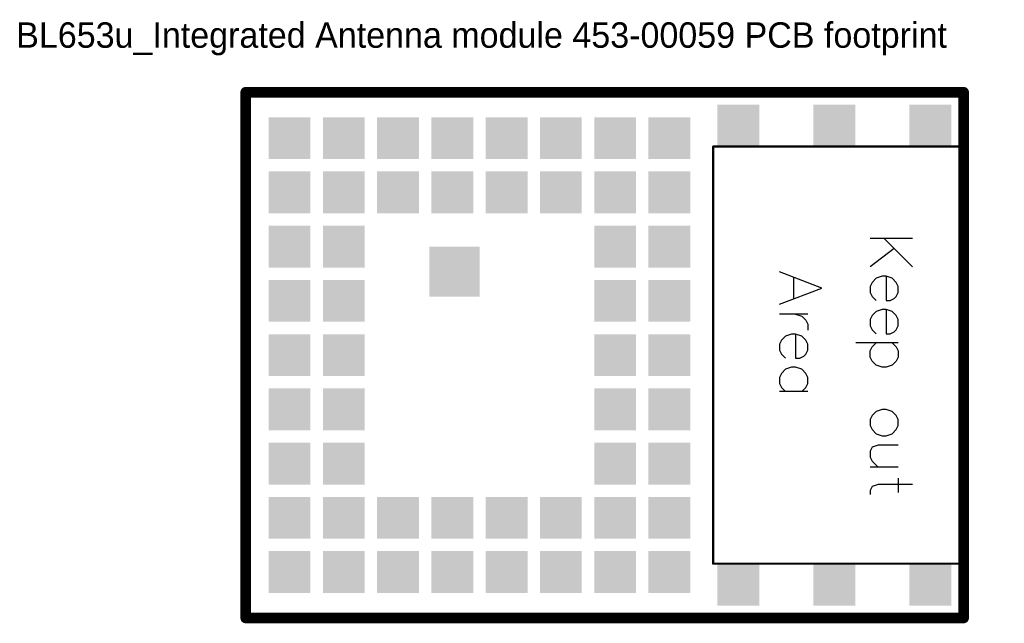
# Model space of a CAD drawing. Header units: millimetres. Extents: x 42.2 to 54, y 101.8 to 109.
import ezdxf

# ---------------------------------------------------------------- set-up
doc = ezdxf.new("R2010")
doc.units = ezdxf.units.MM
for name, color, linetype in [('KeepOutLayer', 6, 'Continuous'), ('Mechanical1', 6, 'Continuous'), ('Mechanical13', 56, 'Continuous'), ('TopLayer', 1, 'Continuous'), ('TopOverlay', 2, 'Continuous'), ('TopPaste', 8, 'Continuous'), ('TopSolder', 216, 'Continuous')]:
    doc.layers.add(name, color=color, linetype=linetype)

# ---------------------------------------------------------------- blocks, each defined once
blk = doc.blocks.new('LAIRD__BL653U_SA_MODULE_1')
at = {"layer": 'Mechanical13', "const_width": 0.025}
for points in [[(-4.363, -3.15), (-4.363, 3.15)], [(-4.363, 3.15), (4.238, 3.15)], [(4.238, -3.15), (4.238, 3.15)], [(-4.363, -3.15), (4.238, -3.15)]]:
    blk.add_lwpolyline(points, dxfattribs=at)
at = {"layer": 'Mechanical13', "const_width": 0.0125}
for points in [[(-4.369, 3.15, 1), (-4.356, 3.15, 1)], [(-4.369, 3.15, 1), (-4.356, 3.15, 1)], [(4.231, 3.15, 1), (4.244, 3.15, 1)], [(4.231, 3.15, 1), (4.244, 3.15, 1)], [(-4.369, -3.15, 1), (-4.356, -3.15, 1)], [(-4.369, -3.15, 1), (-4.356, -3.15, 1)], [(4.231, -3.15, 1), (4.244, -3.15, 1)], [(4.231, -3.15, 1), (4.244, -3.15, 1)]]:
    blk.add_lwpolyline(points, format="xyb", close=True, dxfattribs=at)
at = {"layer": 'TopLayer'}
for points in [[(1.737, 2.95), (1.337, 2.95), (1.737, 2.55), (1.337, 2.55)], [(2.887, 2.95), (2.487, 2.95), (2.887, 2.55), (2.487, 2.55)], [(4.037, 2.95), (3.637, 2.95), (4.037, 2.55), (3.637, 2.55)], [(-4.037, 2.4), (-3.637, 2.4), (-4.037, 2.8), (-3.637, 2.8)], [(-3.387, 2.4), (-2.987, 2.4), (-3.387, 2.8), (-2.987, 2.8)], [(-2.737, 2.4), (-2.337, 2.4), (-2.737, 2.8), (-2.337, 2.8)], [(-2.087, 2.4), (-1.687, 2.4), (-2.087, 2.8), (-1.687, 2.8)], [(-1.437, 2.4), (-1.037, 2.4), (-1.437, 2.8), (-1.037, 2.8)], [(-0.788, 2.4), (-0.388, 2.4), (-0.788, 2.8), (-0.388, 2.8)], [(-0.138, 2.4), (0.262, 2.4), (-0.138, 2.8), (0.262, 2.8)], [(0.512, 2.4), (0.912, 2.4), (0.512, 2.8), (0.912, 2.8)], [(-4.037, 1.75), (-3.637, 1.75), (-4.037, 2.15), (-3.637, 2.15)], [(-3.387, 1.75), (-2.987, 1.75), (-3.387, 2.15), (-2.987, 2.15)], [(-2.737, 1.75), (-2.337, 1.75), (-2.737, 2.15), (-2.337, 2.15)], [(-2.087, 1.75), (-1.687, 1.75), (-2.087, 2.15), (-1.687, 2.15)], [(-1.437, 1.75), (-1.037, 1.75), (-1.437, 2.15), (-1.037, 2.15)], [(-0.788, 1.75), (-0.388, 1.75), (-0.788, 2.15), (-0.388, 2.15)], [(-0.138, 1.75), (0.262, 1.75), (-0.138, 2.15), (0.262, 2.15)], [(0.512, 1.75), (0.912, 1.75), (0.512, 2.15), (0.912, 2.15)], [(-4.037, 1.1), (-3.637, 1.1), (-4.037, 1.5), (-3.637, 1.5)], [(-3.387, 1.1), (-2.987, 1.1), (-3.387, 1.5), (-2.987, 1.5)], [(-0.138, 1.1), (0.262, 1.1), (-0.138, 1.5), (0.262, 1.5)], [(0.512, 1.1), (0.912, 1.1), (0.512, 1.5), (0.912, 1.5)], [(-1.612, 0.75), (-1.612, 1.25), (-2.112, 0.75), (-2.112, 1.25)], [(-4.037, 0.45), (-3.637, 0.45), (-4.037, 0.85), (-3.637, 0.85)], [(-3.387, 0.45), (-2.987, 0.45), (-3.387, 0.85), (-2.987, 0.85)], [(-0.138, 0.45), (0.262, 0.45), (-0.138, 0.85), (0.262, 0.85)], [(0.512, 0.45), (0.912, 0.45), (0.512, 0.85), (0.912, 0.85)], [(-4.037, -0.2), (-3.637, -0.2), (-4.037, 0.2), (-3.637, 0.2)], [(-3.387, -0.2), (-2.987, -0.2), (-3.387, 0.2), (-2.987, 0.2)], [(-0.138, -0.2), (0.262, -0.2), (-0.138, 0.2), (0.262, 0.2)], [(0.512, -0.2), (0.912, -0.2), (0.512, 0.2), (0.912, 0.2)], [(-4.037, -0.85), (-3.637, -0.85), (-4.037, -0.45), (-3.637, -0.45)], [(-3.387, -0.85), (-2.987, -0.85), (-3.387, -0.45), (-2.987, -0.45)], [(-0.138, -0.85), (0.262, -0.85), (-0.138, -0.45), (0.262, -0.45)], [(0.512, -0.85), (0.912, -0.85), (0.512, -0.45), (0.912, -0.45)], [(-4.037, -1.5), (-3.637, -1.5), (-4.037, -1.1), (-3.637, -1.1)], [(-3.387, -1.5), (-2.987, -1.5), (-3.387, -1.1), (-2.987, -1.1)], [(-0.138, -1.5), (0.262, -1.5), (-0.138, -1.1), (0.262, -1.1)], [(0.512, -1.5), (0.912, -1.5), (0.512, -1.1), (0.912, -1.1)], [(-4.037, -2.15), (-3.637, -2.15), (-4.037, -1.75), (-3.637, -1.75)], [(-3.387, -2.15), (-2.987, -2.15), (-3.387, -1.75), (-2.987, -1.75)], [(-2.737, -2.15), (-2.337, -2.15), (-2.737, -1.75), (-2.337, -1.75)], [(-2.087, -2.15), (-1.687, -2.15), (-2.087, -1.75), (-1.687, -1.75)], [(-1.437, -2.15), (-1.037, -2.15), (-1.437, -1.75), (-1.037, -1.75)], [(-0.788, -2.15), (-0.388, -2.15), (-0.788, -1.75), (-0.388, -1.75)], [(-0.138, -2.15), (0.262, -2.15), (-0.138, -1.75), (0.262, -1.75)], [(0.512, -2.15), (0.912, -2.15), (0.512, -1.75), (0.912, -1.75)], [(-4.037, -2.8), (-3.637, -2.8), (-4.037, -2.4), (-3.637, -2.4)], [(-3.387, -2.8), (-2.987, -2.8), (-3.387, -2.4), (-2.987, -2.4)], [(-2.737, -2.8), (-2.337, -2.8), (-2.737, -2.4), (-2.337, -2.4)], [(-2.087, -2.8), (-1.687, -2.8), (-2.087, -2.4), (-1.687, -2.4)], [(-1.437, -2.8), (-1.037, -2.8), (-1.437, -2.4), (-1.037, -2.4)], [(-0.788, -2.8), (-0.388, -2.8), (-0.788, -2.4), (-0.388, -2.4)], [(-0.138, -2.8), (0.262, -2.8), (-0.138, -2.4), (0.262, -2.4)], [(0.512, -2.8), (0.912, -2.8), (0.512, -2.4), (0.912, -2.4)], [(1.737, -2.55), (1.337, -2.55), (1.737, -2.95), (1.337, -2.95)], [(2.887, -2.55), (2.487, -2.55), (2.887, -2.95), (2.487, -2.95)], [(4.037, -2.55), (3.637, -2.55), (4.037, -2.95), (3.637, -2.95)]]:
    blk.add_solid(points, dxfattribs=at)
at = {"layer": 'TopOverlay', "const_width": 0.127}
for points in [[(-4.363, -3.15), (-4.363, 3.15)], [(-4.363, 3.15), (4.238, 3.15)], [(4.238, -3.15), (4.238, 3.15)], [(-4.363, -3.15), (4.238, -3.15)]]:
    blk.add_lwpolyline(points, dxfattribs=at)
at = {"layer": 'TopOverlay', "const_width": 0.0635}
for points in [[(-4.394, 3.15, 1), (-4.331, 3.15, 1)], [(-4.394, 3.15, 1), (-4.331, 3.15, 1)], [(4.206, 3.15, 1), (4.269, 3.15, 1)], [(4.206, 3.15, 1), (4.269, 3.15, 1)], [(-4.394, -3.15, 1), (-4.331, -3.15, 1)], [(-4.394, -3.15, 1), (-4.331, -3.15, 1)], [(4.206, -3.15, 1), (4.269, -3.15, 1)], [(4.206, -3.15, 1), (4.269, -3.15, 1)]]:
    blk.add_lwpolyline(points, format="xyb", close=True, dxfattribs=at)
at = {"layer": 'TopPaste'}
for points in [[(1.737, 2.95), (1.337, 2.95), (1.737, 2.55), (1.337, 2.55)], [(2.887, 2.95), (2.487, 2.95), (2.887, 2.55), (2.487, 2.55)], [(4.037, 2.95), (3.637, 2.95), (4.037, 2.55), (3.637, 2.55)], [(-4.037, 2.4), (-3.637, 2.4), (-4.037, 2.8), (-3.637, 2.8)], [(-3.387, 2.4), (-2.987, 2.4), (-3.387, 2.8), (-2.987, 2.8)], [(-2.737, 2.4), (-2.337, 2.4), (-2.737, 2.8), (-2.337, 2.8)], [(-2.087, 2.4), (-1.687, 2.4), (-2.087, 2.8), (-1.687, 2.8)], [(-1.437, 2.4), (-1.037, 2.4), (-1.437, 2.8), (-1.037, 2.8)], [(-0.788, 2.4), (-0.388, 2.4), (-0.788, 2.8), (-0.388, 2.8)], [(-0.138, 2.4), (0.262, 2.4), (-0.138, 2.8), (0.262, 2.8)], [(0.512, 2.4), (0.912, 2.4), (0.512, 2.8), (0.912, 2.8)], [(-4.037, 1.75), (-3.637, 1.75), (-4.037, 2.15), (-3.637, 2.15)], [(-3.387, 1.75), (-2.987, 1.75), (-3.387, 2.15), (-2.987, 2.15)], [(-2.737, 1.75), (-2.337, 1.75), (-2.737, 2.15), (-2.337, 2.15)], [(-2.087, 1.75), (-1.687, 1.75), (-2.087, 2.15), (-1.687, 2.15)], [(-1.437, 1.75), (-1.037, 1.75), (-1.437, 2.15), (-1.037, 2.15)], [(-0.788, 1.75), (-0.388, 1.75), (-0.788, 2.15), (-0.388, 2.15)], [(-0.138, 1.75), (0.262, 1.75), (-0.138, 2.15), (0.262, 2.15)], [(0.512, 1.75), (0.912, 1.75), (0.512, 2.15), (0.912, 2.15)], [(-4.037, 1.1), (-3.637, 1.1), (-4.037, 1.5), (-3.637, 1.5)], [(-3.387, 1.1), (-2.987, 1.1), (-3.387, 1.5), (-2.987, 1.5)], [(-0.138, 1.1), (0.262, 1.1), (-0.138, 1.5), (0.262, 1.5)], [(0.512, 1.1), (0.912, 1.1), (0.512, 1.5), (0.912, 1.5)], [(-1.612, 0.75), (-1.612, 1.25), (-2.112, 0.75), (-2.112, 1.25)], [(-4.037, 0.45), (-3.637, 0.45), (-4.037, 0.85), (-3.637, 0.85)], [(-3.387, 0.45), (-2.987, 0.45), (-3.387, 0.85), (-2.987, 0.85)], [(-0.138, 0.45), (0.262, 0.45), (-0.138, 0.85), (0.262, 0.85)], [(0.512, 0.45), (0.912, 0.45), (0.512, 0.85), (0.912, 0.85)], [(-4.037, -0.2), (-3.637, -0.2), (-4.037, 0.2), (-3.637, 0.2)], [(-3.387, -0.2), (-2.987, -0.2), (-3.387, 0.2), (-2.987, 0.2)], [(-0.138, -0.2), (0.262, -0.2), (-0.138, 0.2), (0.262, 0.2)], [(0.512, -0.2), (0.912, -0.2), (0.512, 0.2), (0.912, 0.2)], [(-4.037, -0.85), (-3.637, -0.85), (-4.037, -0.45), (-3.637, -0.45)], [(-3.387, -0.85), (-2.987, -0.85), (-3.387, -0.45), (-2.987, -0.45)], [(-0.138, -0.85), (0.262, -0.85), (-0.138, -0.45), (0.262, -0.45)], [(0.512, -0.85), (0.912, -0.85), (0.512, -0.45), (0.912, -0.45)], [(-4.037, -1.5), (-3.637, -1.5), (-4.037, -1.1), (-3.637, -1.1)], [(-3.387, -1.5), (-2.987, -1.5), (-3.387, -1.1), (-2.987, -1.1)], [(-0.138, -1.5), (0.262, -1.5), (-0.138, -1.1), (0.262, -1.1)], [(0.512, -1.5), (0.912, -1.5), (0.512, -1.1), (0.912, -1.1)], [(-4.037, -2.15), (-3.637, -2.15), (-4.037, -1.75), (-3.637, -1.75)], [(-3.387, -2.15), (-2.987, -2.15), (-3.387, -1.75), (-2.987, -1.75)], [(-2.737, -2.15), (-2.337, -2.15), (-2.737, -1.75), (-2.337, -1.75)], [(-2.087, -2.15), (-1.687, -2.15), (-2.087, -1.75), (-1.687, -1.75)], [(-1.437, -2.15), (-1.037, -2.15), (-1.437, -1.75), (-1.037, -1.75)], [(-0.788, -2.15), (-0.388, -2.15), (-0.788, -1.75), (-0.388, -1.75)], [(-0.138, -2.15), (0.262, -2.15), (-0.138, -1.75), (0.262, -1.75)], [(0.512, -2.15), (0.912, -2.15), (0.512, -1.75), (0.912, -1.75)], [(-4.037, -2.8), (-3.637, -2.8), (-4.037, -2.4), (-3.637, -2.4)], [(-3.387, -2.8), (-2.987, -2.8), (-3.387, -2.4), (-2.987, -2.4)], [(-2.737, -2.8), (-2.337, -2.8), (-2.737, -2.4), (-2.337, -2.4)], [(-2.087, -2.8), (-1.687, -2.8), (-2.087, -2.4), (-1.687, -2.4)], [(-1.437, -2.8), (-1.037, -2.8), (-1.437, -2.4), (-1.037, -2.4)], [(-0.788, -2.8), (-0.388, -2.8), (-0.788, -2.4), (-0.388, -2.4)], [(-0.138, -2.8), (0.262, -2.8), (-0.138, -2.4), (0.262, -2.4)], [(0.512, -2.8), (0.912, -2.8), (0.512, -2.4), (0.912, -2.4)], [(1.737, -2.55), (1.337, -2.55), (1.737, -2.95), (1.337, -2.95)], [(2.887, -2.55), (2.487, -2.55), (2.887, -2.95), (2.487, -2.95)], [(4.037, -2.55), (3.637, -2.55), (4.037, -2.95), (3.637, -2.95)]]:
    blk.add_solid(points, dxfattribs=at)
at = {"layer": 'TopSolder'}
for points in [[(1.788, 3.001), (1.287, 3.001), (1.788, 2.499), (1.287, 2.499)], [(2.938, 3.001), (2.437, 3.001), (2.938, 2.499), (2.437, 2.499)], [(4.088, 3.001), (3.587, 3.001), (4.088, 2.499), (3.587, 2.499)], [(-4.088, 2.349), (-3.587, 2.349), (-4.088, 2.851), (-3.587, 2.851)], [(-3.438, 2.349), (-2.937, 2.349), (-3.438, 2.851), (-2.937, 2.851)], [(-2.788, 2.349), (-2.287, 2.349), (-2.788, 2.851), (-2.287, 2.851)], [(-2.138, 2.349), (-1.637, 2.349), (-2.138, 2.851), (-1.637, 2.851)], [(-1.488, 2.349), (-0.987, 2.349), (-1.488, 2.851), (-0.987, 2.851)], [(-0.838, 2.349), (-0.337, 2.349), (-0.838, 2.851), (-0.337, 2.851)], [(-0.188, 2.349), (0.313, 2.349), (-0.188, 2.851), (0.313, 2.851)], [(0.462, 2.349), (0.963, 2.349), (0.462, 2.851), (0.963, 2.851)], [(-4.088, 1.699), (-3.587, 1.699), (-4.088, 2.201), (-3.587, 2.201)], [(-3.438, 1.699), (-2.937, 1.699), (-3.438, 2.201), (-2.937, 2.201)], [(-2.788, 1.699), (-2.287, 1.699), (-2.788, 2.201), (-2.287, 2.201)], [(-2.138, 1.699), (-1.637, 1.699), (-2.138, 2.201), (-1.637, 2.201)], [(-1.488, 1.699), (-0.987, 1.699), (-1.488, 2.201), (-0.987, 2.201)], [(-0.838, 1.699), (-0.337, 1.699), (-0.838, 2.201), (-0.337, 2.201)], [(-0.188, 1.699), (0.313, 1.699), (-0.188, 2.201), (0.313, 2.201)], [(0.462, 1.699), (0.963, 1.699), (0.462, 2.201), (0.963, 2.201)], [(-4.088, 1.049), (-3.587, 1.049), (-4.088, 1.551), (-3.587, 1.551)], [(-3.438, 1.049), (-2.937, 1.049), (-3.438, 1.551), (-2.937, 1.551)], [(-0.188, 1.049), (0.313, 1.049), (-0.188, 1.551), (0.313, 1.551)], [(0.462, 1.049), (0.963, 1.049), (0.462, 1.551), (0.963, 1.551)], [(-1.562, 0.699), (-1.562, 1.301), (-2.163, 0.699), (-2.163, 1.301)], [(-4.088, 0.399), (-3.587, 0.399), (-4.088, 0.901), (-3.587, 0.901)], [(-3.438, 0.399), (-2.937, 0.399), (-3.438, 0.901), (-2.937, 0.901)], [(-0.188, 0.399), (0.313, 0.399), (-0.188, 0.901), (0.313, 0.901)], [(0.462, 0.399), (0.963, 0.399), (0.462, 0.901), (0.963, 0.901)], [(-4.088, -0.251), (-3.587, -0.251), (-4.088, 0.251), (-3.587, 0.251)], [(-3.438, -0.251), (-2.937, -0.251), (-3.438, 0.251), (-2.937, 0.251)], [(-0.188, -0.251), (0.313, -0.251), (-0.188, 0.251), (0.313, 0.251)], [(0.462, -0.251), (0.963, -0.251), (0.462, 0.251), (0.963, 0.251)], [(-4.088, -0.901), (-3.587, -0.901), (-4.088, -0.399), (-3.587, -0.399)], [(-3.438, -0.901), (-2.937, -0.901), (-3.438, -0.399), (-2.937, -0.399)], [(-0.188, -0.901), (0.313, -0.901), (-0.188, -0.399), (0.313, -0.399)], [(0.462, -0.901), (0.963, -0.901), (0.462, -0.399), (0.963, -0.399)], [(-4.088, -1.551), (-3.587, -1.551), (-4.088, -1.049), (-3.587, -1.049)], [(-3.438, -1.551), (-2.937, -1.551), (-3.438, -1.049), (-2.937, -1.049)], [(-0.188, -1.551), (0.313, -1.551), (-0.188, -1.049), (0.313, -1.049)], [(0.462, -1.551), (0.963, -1.551), (0.462, -1.049), (0.963, -1.049)], [(-4.088, -2.201), (-3.587, -2.201), (-4.088, -1.699), (-3.587, -1.699)], [(-3.438, -2.201), (-2.937, -2.201), (-3.438, -1.699), (-2.937, -1.699)], [(-2.788, -2.201), (-2.287, -2.201), (-2.788, -1.699), (-2.287, -1.699)], [(-2.138, -2.201), (-1.637, -2.201), (-2.138, -1.699), (-1.637, -1.699)], [(-1.488, -2.201), (-0.987, -2.201), (-1.488, -1.699), (-0.987, -1.699)], [(-0.838, -2.201), (-0.337, -2.201), (-0.838, -1.699), (-0.337, -1.699)], [(-0.188, -2.201), (0.313, -2.201), (-0.188, -1.699), (0.313, -1.699)], [(0.462, -2.201), (0.963, -2.201), (0.462, -1.699), (0.963, -1.699)], [(-4.088, -2.851), (-3.587, -2.851), (-4.088, -2.349), (-3.587, -2.349)], [(-3.438, -2.851), (-2.937, -2.851), (-3.438, -2.349), (-2.937, -2.349)], [(-2.788, -2.851), (-2.287, -2.851), (-2.788, -2.349), (-2.287, -2.349)], [(-2.138, -2.851), (-1.637, -2.851), (-2.138, -2.349), (-1.637, -2.349)], [(-1.488, -2.851), (-0.987, -2.851), (-1.488, -2.349), (-0.987, -2.349)], [(-0.838, -2.851), (-0.337, -2.851), (-0.838, -2.349), (-0.337, -2.349)], [(-0.188, -2.851), (0.313, -2.851), (-0.188, -2.349), (0.313, -2.349)], [(0.462, -2.851), (0.963, -2.851), (0.462, -2.349), (0.963, -2.349)], [(1.788, -2.499), (1.287, -2.499), (1.788, -3.001), (1.287, -3.001)], [(2.938, -2.499), (2.437, -2.499), (2.938, -3.001), (2.437, -3.001)], [(4.088, -2.499), (3.587, -2.499), (4.088, -3.001), (3.587, -3.001)]]:
    blk.add_solid(points, dxfattribs=at)

msp = doc.modelspace()

# ---------------------------------------------------------------- linework, layer by layer
at = {"layer": 'KeepOutLayer', "const_width": 0.025}
for points in [[(44.913, 108.179), (53.514, 108.179)], [(44.913, 101.879), (44.913, 108.179)], [(53.514, 101.879), (53.514, 108.179)], [(44.913, 101.879), (53.514, 101.879)]]:
    msp.add_lwpolyline(points, dxfattribs=at)
at = {"layer": 'KeepOutLayer', "const_width": 0.0125}
for points in [[(44.907, 108.179, 1), (44.92, 108.179, 1)], [(44.907, 108.179, 1), (44.92, 108.179, 1)], [(53.507, 108.179, 1), (53.52, 108.179, 1)], [(53.507, 108.179, 1), (53.52, 108.179, 1)], [(44.907, 101.879, 1), (44.92, 101.879, 1)], [(44.907, 101.879, 1), (44.92, 101.879, 1)], [(53.507, 101.879, 1), (53.52, 101.879, 1)], [(53.507, 101.879, 1), (53.52, 101.879, 1)]]:
    msp.add_lwpolyline(points, format="xyb", close=True, dxfattribs=at)
at = {"layer": 'Mechanical1'}
for p, q in [((52.899, 106.426), (52.392, 106.426)), ((52.899, 106.087), (52.561, 106.426)), ((52.682, 106.305), (52.392, 106.087)), ((51.816, 105.833), (51.308, 106.027)), ((51.477, 105.954), (51.477, 105.713)), ((52.464, 105.95), (52.416, 105.901)), ((52.537, 105.974), (52.464, 105.95)), ((52.585, 105.974), (52.537, 105.974)), ((52.585, 105.974), (52.585, 105.684)), ((52.658, 105.95), (52.585, 105.974)), ((52.706, 105.901), (52.658, 105.95)), ((51.308, 105.64), (51.816, 105.833)), ((52.416, 105.901), (52.392, 105.853)), ((52.392, 105.853), (52.392, 105.78)), ((52.73, 105.853), (52.706, 105.901)), ((52.73, 105.78), (52.73, 105.853)), ((52.392, 105.78), (52.416, 105.732)), ((52.416, 105.732), (52.464, 105.684)), ((52.585, 105.684), (52.633, 105.684)), ((52.633, 105.684), (52.682, 105.708)), ((52.682, 105.708), (52.706, 105.732)), ((52.706, 105.732), (52.73, 105.78)), ((52.537, 105.575), (52.464, 105.55)), ((52.585, 105.575), (52.537, 105.575)), ((52.585, 105.575), (52.585, 105.284)), ((52.658, 105.55), (52.585, 105.575)), ((51.647, 105.521), (51.308, 105.521)), ((51.501, 105.521), (51.574, 105.497)), ((51.574, 105.497), (51.622, 105.449)), ((51.622, 105.449), (51.647, 105.401)), ((52.416, 105.502), (52.392, 105.454)), ((52.392, 105.454), (52.392, 105.381)), ((52.464, 105.55), (52.416, 105.502)), ((52.706, 105.502), (52.658, 105.55)), ((52.73, 105.454), (52.706, 105.502)), ((52.73, 105.381), (52.73, 105.454)), ((51.647, 105.401), (51.647, 105.328)), ((52.392, 105.381), (52.416, 105.333)), ((52.416, 105.333), (52.464, 105.284)), ((52.682, 105.309), (52.706, 105.333)), ((52.706, 105.333), (52.73, 105.381)), ((51.332, 105.209), (51.308, 105.161)), ((51.381, 105.258), (51.332, 105.209)), ((51.453, 105.282), (51.381, 105.258)), ((51.501, 105.282), (51.453, 105.282)), ((51.501, 105.282), (51.501, 104.992)), ((51.574, 105.258), (51.501, 105.282)), ((51.622, 105.209), (51.574, 105.258)), ((51.647, 105.161), (51.622, 105.209)), ((52.585, 105.284), (52.633, 105.284)), ((52.633, 105.284), (52.682, 105.309)), ((51.308, 105.161), (51.308, 105.089)), ((51.647, 105.089), (51.647, 105.161)), ((52.73, 105.176), (52.222, 105.176)), ((52.392, 105.079), (52.416, 105.127)), ((52.416, 105.127), (52.464, 105.176)), ((52.658, 105.176), (52.706, 105.127)), ((52.706, 105.127), (52.73, 105.079)), ((51.308, 105.089), (51.332, 105.04)), ((51.332, 105.04), (51.381, 104.992)), ((51.501, 104.992), (51.55, 104.992)), ((51.55, 104.992), (51.598, 105.016)), ((51.598, 105.016), (51.622, 105.04)), ((51.622, 105.04), (51.647, 105.089)), ((52.392, 105.006), (52.392, 105.079)), ((52.416, 104.958), (52.392, 105.006)), ((52.73, 105.006), (52.706, 104.958)), ((52.73, 105.079), (52.73, 105.006)), ((51.381, 104.859), (51.332, 104.81)), ((51.453, 104.883), (51.381, 104.859)), ((51.501, 104.883), (51.453, 104.883)), ((51.574, 104.859), (51.501, 104.883)), ((51.622, 104.81), (51.574, 104.859)), ((52.464, 104.91), (52.416, 104.958)), ((52.537, 104.885), (52.464, 104.91)), ((52.585, 104.885), (52.537, 104.885)), ((52.658, 104.91), (52.585, 104.885)), ((52.706, 104.958), (52.658, 104.91)), ((51.332, 104.81), (51.308, 104.762)), ((51.308, 104.762), (51.308, 104.689)), ((51.647, 104.762), (51.622, 104.81)), ((51.647, 104.689), (51.647, 104.762)), ((51.308, 104.689), (51.332, 104.641)), ((51.332, 104.641), (51.381, 104.593)), ((51.574, 104.593), (51.622, 104.641)), ((51.622, 104.641), (51.647, 104.689)), ((51.647, 104.593), (51.308, 104.593)), ((52.416, 104.305), (52.392, 104.257)), ((52.464, 104.353), (52.416, 104.305)), ((52.537, 104.378), (52.464, 104.353)), ((52.585, 104.378), (52.537, 104.378)), ((52.658, 104.353), (52.585, 104.378)), ((52.706, 104.305), (52.658, 104.353)), ((52.73, 104.257), (52.706, 104.305)), ((52.392, 104.257), (52.392, 104.184)), ((52.392, 104.184), (52.416, 104.136)), ((52.706, 104.136), (52.73, 104.184)), ((52.73, 104.184), (52.73, 104.257)), ((52.416, 104.136), (52.464, 104.087)), ((52.464, 104.087), (52.537, 104.063)), ((52.537, 104.063), (52.585, 104.063)), ((52.585, 104.063), (52.658, 104.087)), ((52.658, 104.087), (52.706, 104.136)), ((52.416, 103.928), (52.392, 103.879)), ((52.488, 103.952), (52.416, 103.928)), ((52.73, 103.952), (52.488, 103.952)), ((52.392, 103.879), (52.392, 103.807)), ((52.392, 103.807), (52.416, 103.758)), ((52.73, 103.686), (52.392, 103.686)), ((52.416, 103.758), (52.488, 103.686)), ((52.416, 103.456), (52.392, 103.408)), ((52.488, 103.48), (52.416, 103.456)), ((52.899, 103.48), (52.488, 103.48)), ((52.73, 103.553), (52.73, 103.383)), ((52.392, 103.408), (52.392, 103.359))]:
    msp.add_line(p, q, dxfattribs=at)
at = {"layer": 'Mechanical1', "const_width": 0.025}
for points in [[(50.513, 102.529), (50.513, 107.529)], [(50.513, 107.529), (53.513, 107.529)], [(53.514, 102.529), (53.514, 107.529)], [(50.513, 102.529), (53.513, 102.529)]]:
    msp.add_lwpolyline(points, dxfattribs=at)
at = {"layer": 'Mechanical1', "const_width": 0.0125}
for points in [[(50.507, 107.529, 1), (50.519, 107.529, 1)], [(50.507, 107.529, 1), (50.519, 107.529, 1)], [(53.507, 107.529, 1), (53.52, 107.529, 1)], [(53.507, 107.529, 1), (53.519, 107.529, 1)], [(50.507, 102.529, 1), (50.519, 102.529, 1)], [(50.507, 102.529, 1), (50.519, 102.529, 1)], [(53.507, 102.529, 1), (53.52, 102.529, 1)], [(53.507, 102.529, 1), (53.519, 102.529, 1)]]:
    msp.add_lwpolyline(points, format="xyb", close=True, dxfattribs=at)

# ---------------------------------------------------------------- block references
at = {"rotation": 360}
msp.add_blockref('LAIRD__BL653U_SA_MODULE_1', (49.276, 105.029), dxfattribs=at)

# ---------------------------------------------------------------- texts
at = {"layer": 'TopOverlay'}
msp.add_text('BL653u_Integrated Antenna module 453-00059 PCB footprint', height=0.3048, dxfattribs=at).set_placement((42.164, 108.712))

doc.saveas('drawing.dxf')
